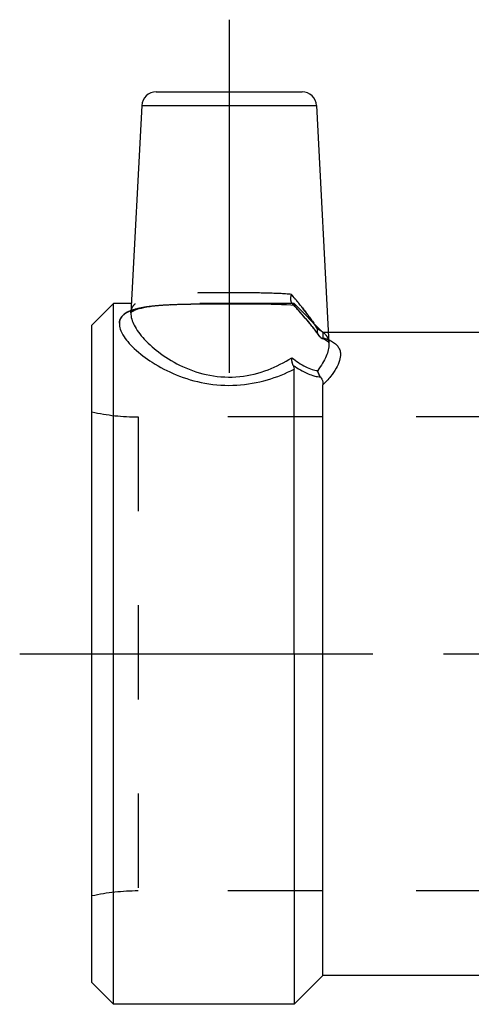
# Model space of a CAD drawing. Header units: millimetres. Extents: x 427 to 573, y 468 to 537.
# Tile 1 of 12: x 427 to 458, y 468 to 537. Entities that reach past the tile are written whole.
import ezdxf

# ---------------------------------------------------------------- set-up
doc = ezdxf.new("R2010")
doc.units = ezdxf.units.MM
doc.header["$LTSCALE"] = 65.185185
doc.linetypes.add('CENTER', pattern=[0.6, 0.375, -0.075, 0.075, -0.075])
doc.linetypes.add('HIDDEN', pattern=[0.2, 0.1, -0.1])
for name, color, linetype in [('ACHSEN_S', 7, 'CONTINUOUS'), ('FASEN', 7, 'CONTINUOUS'), ('KOERPER', 7, 'CONTINUOUS'), ('KONST.EL_MIT_GEO', 7, 'CONTINUOUS')]:
    doc.layers.add(name, color=color, linetype=linetype)

msp = doc.modelspace()

# ---------------------------------------------------------------- linework, layer by layer
at = {"layer": 'ACHSEN_S', "color": 2, "linetype": 'CENTER'}
msp.add_line((427, 492.675), (573, 492.675), dxfattribs=at)
at = {"layer": 'FASEN', "color": 7, "linetype": 'Continuous'}
for p, q in [((433.5, 516.925), (432, 515.425)), ((433.5, 468.425), (433.5, 516.925)), ((432, 469.925), (432, 515.425)), ((433.5, 468.425), (432, 469.925))]:
    msp.add_line(p, q, dxfattribs=at)
at = {"layer": 'KOERPER', "color": 2, "linetype": 'CENTER'}
msp.add_line((441.5, 536.575), (441.5, 507.296), dxfattribs=at)
at = {"layer": 'KOERPER', "color": 7, "linetype": 'Continuous'}
for p, q in [((434.732, 516.925), (433.5, 516.925)), ((502, 514.925), (448.373, 514.925)), ((446, 492.675), (446, 468.425)), ((448, 470.425), (448, 492.675)), ((448, 470.425), (446, 468.425)), ((502, 470.425), (448, 470.425)), ((446, 468.425), (433.5, 468.425))]:
    msp.add_line(p, q, dxfattribs=at)
at = {"layer": 'KOERPER', "color": 8, "linetype": 'HIDDEN'}
for p, q in [((446, 516.925), (434.732, 516.925)), ((448, 514.925), (446, 516.925)), ((448.373, 514.925), (448, 514.925)), ((474, 509.08), (435.199, 509.08)), ((474, 476.27), (435.199, 476.27))]:
    msp.add_line(p, q, dxfattribs=at)
at = {"layer": 'KONST.EL_MIT_GEO', "color": 7, "linetype": 'Continuous'}
for p, q in [((436.449, 531.575), (446.551, 531.575)), ((435.45, 530.627), (434.699, 516.286)), ((435.45, 530.627), (447.55, 530.627)), ((447.55, 530.627), (448.413, 514.156)), ((446, 492.675), (446, 512.389)), ((448, 492.675), (448, 511.298))]:
    msp.add_line(p, q, dxfattribs=at)
at = {"layer": 'KONST.EL_MIT_GEO', "color": 8, "linetype": 'HIDDEN'}
for p, q in [((435.258, 516.575), (435.424, 516.619)), ((435.416, 516.617), (435.605, 516.658)), ((435.597, 516.657), (435.807, 516.695)), ((435.798, 516.694), (436.03, 516.73)), ((436.021, 516.728), (436.274, 516.761)), ((436.264, 516.759), (436.536, 516.788)), ((436.526, 516.787), (436.817, 516.812)), ((436.806, 516.811), (437.117, 516.833)), ((437.105, 516.832), (437.433, 516.851)), ((437.42, 516.85), (437.764, 516.866)), ((437.751, 516.865), (438.11, 516.878)), ((438.097, 516.878), (438.469, 516.888)), ((438.456, 516.888), (438.84, 516.896)), ((438.826, 516.896), (439.598, 516.906)), ((439.222, 516.902), (440.01, 516.91)), ((439.996, 516.91), (441.233, 516.914)), ((441.219, 516.914), (442.464, 516.913)), ((442.451, 516.913), (443.269, 516.908)), ((443.256, 516.908), (444.045, 516.898)), ((444.033, 516.898), (444.419, 516.891)), ((444.407, 516.891), (444.781, 516.881)), ((444.769, 516.882), (445.13, 516.87)), ((445.119, 516.87), (445.465, 516.856)), ((445.455, 516.856), (445.785, 516.839)), ((445.775, 516.84), (445.995, 516.826)), ((445.912, 516.836), (445.882, 516.838)), ((445.914, 516.88), (445.884, 516.907)), ((445.885, 516.907), (445.976, 516.807)), ((445.96, 516.844), (445.972, 516.837)), ((446, 516.83), (445.98, 516.832)), ((446, 516.925), (446, 516.83)), ((434.776, 516.37), (434.836, 516.408)), ((434.833, 516.406), (434.913, 516.448)), ((434.908, 516.446), (435.009, 516.491)), ((435.004, 516.489), (435.126, 516.534)), ((435.12, 516.532), (435.264, 516.577)), ((446.262, 516.491), (446.536, 516.181)), ((446.536, 516.181), (446.797, 515.879)), ((446.791, 515.885), (447.033, 515.597)), ((447.027, 515.604), (447.249, 515.329)), ((447.244, 515.336), (447.446, 515.076)), ((447.441, 515.083), (447.623, 514.837)), ((447.619, 514.843), (447.721, 514.699)), ((448, 514.925), (448, 514.55)), ((448.411, 514.18), (448.413, 514.152)), ((432, 475.925), (432, 509.425)), ((435.199, 509.08), (435.199, 476.27)), ((474, 509.08), (435.199, 509.08)), ((474, 476.27), (435.199, 476.27))]:
    msp.add_line(p, q, dxfattribs=at)
for points in [[(445.97, 516.814), (446.269, 516.484), (446.542, 516.174)], [(434.698, 516.281), (434.698, 516.286), (434.699, 516.293), (434.701, 516.299), (434.705, 516.307), (434.715, 516.318), (434.737, 516.339), (434.776, 516.37)], [(434.698, 516.281), (434.698, 516.286), (434.698, 516.293), (434.701, 516.299), (434.706, 516.307)], [(434.716, 516.319), (434.738, 516.34), (434.778, 516.371)], [(447.938, 514.516), (447.976, 514.502), (448.083, 514.458)], [(448.083, 514.458), (448.173, 514.415), (448.245, 514.373), (448.303, 514.333), (448.344, 514.298), (448.371, 514.269), (448.391, 514.242), (448.404, 514.212), (448.411, 514.18)]]:
    msp.add_lwpolyline(points, dxfattribs=at)
at = {"layer": 'KONST.EL_MIT_GEO', "color": 7, "linetype": 'Continuous'}
for centre, radius, start, end in [((436.449, 530.575), 1, 90, 177), ((446.551, 530.575), 1, 3, 90), ((447.456, 512.194), 2.41, 64.17048, 66.90677)]:
    msp.add_arc(centre, radius, start, end, dxfattribs=at)
at = {"layer": 'KONST.EL_MIT_GEO', "color": 8, "linetype": 'HIDDEN'}
for centre, radius, start, end in [((407.457, 485.672), 49.885, 39.03568, 39.73528), ((446.134, 517.133), 0.336, 212.8595, 218.37583), ((446.112, 517.116), 0.309, 218.40142, 222.52159), ((444.47, 492.721), 24.158, 86.4144, 86.57681), ((435.774, 513.721), 2.928, 109.39835, 111.41417), ((435.882, 507.632), 13.954, 32.74653, 34.61539), ((446.978, 513.657), 1.649, 55.7127, 57.93452), ((447.181, 513.93), 1.309, 48.55606, 49.49946), ((435.199, 524.08), 15, 257.68775, 270), ((435.199, 461.27), 15, 90, 102.31225)]:
    msp.add_arc(centre, radius, start, end, dxfattribs=at)
for points, knots in [([(445.819, 517.561), (445.274, 517.611), (444.108, 517.658), (442.301, 517.674), (440.429, 517.673), (438.644, 517.652), (437.276, 517.587), (436.334, 517.46), (435.771, 517.331), (435.316, 517.155), (434.974, 516.924), (434.756, 516.626), (434.705, 516.398), (434.699, 516.286)], [0, 0, 0, 0, 0.140649, 0.299853, 0.464805, 0.622083, 0.759096, 0.816794, 0.866233, 0.907431, 0.941499, 0.97106, 1, 1, 1, 1]), ([(445.885, 516.907), (445.818, 516.98), (445.751, 517.214), (445.785, 517.439), (445.819, 517.561)], [0, 0, 0, 0, 0.435886, 1, 1, 1, 1]), ([(445.851, 516.951), (445.801, 517.028), (445.756, 517.243), (445.788, 517.45), (445.819, 517.561)], [0, 0, 0, 0, 0.445067, 1, 1, 1, 1]), ([(447.619, 515.18), (447.365, 515.576), (446.781, 516.383), (446.155, 517.157), (445.819, 517.561)], [0, 0, 0, 0, 0.472104, 1, 1, 1, 1]), ([(433.9, 515.572), (433.906, 515.682), (433.965, 515.911), (434.212, 516.197), (434.59, 516.415), (435.088, 516.582), (435.703, 516.706), (436.426, 516.792), (437.242, 516.849), (438.471, 516.896), (440.116, 516.914), (442.135, 516.917), (444.107, 516.905), (445.391, 516.869), (446, 516.83)], [0, 0, 0, 0, 0.026274, 0.054174, 0.087703, 0.129065, 0.17891, 0.236934, 0.302283, 0.3738, 0.529974, 0.694153, 0.85467, 1, 1, 1, 1]), ([(434.699, 516.286), (434.705, 516.404), (434.762, 516.647), (434.917, 516.843), (435.007, 516.926)], [0, 0, 0, 0, 0.492216, 1, 1, 1, 1]), ([(445.914, 516.88), (445.929, 516.867), (445.954, 516.848), (445.979, 516.831), (445.99, 516.827)], [0, 0, 0, 0, 0.653478, 1, 1, 1, 1]), ([(445.914, 516.88), (445.918, 516.876), (445.933, 516.864), (445.948, 516.852), (445.96, 516.844)], [0, 0, 0, 0, 0.292479, 1, 1, 1, 1]), ([(447.82, 514.592), (447.552, 514.973), (446.932, 515.751), (446.27, 516.492), (445.914, 516.88)], [0, 0, 0, 0, 0.469412, 1, 1, 1, 1]), ([(445.972, 516.837), (445.973, 516.835), (445.979, 516.832), (445.985, 516.829), (445.99, 516.827)], [0, 0, 0, 0, 0.311085, 1, 1, 1, 1]), ([(445.99, 516.827), (445.99, 516.827), (445.992, 516.826), (445.994, 516.826), (445.995, 516.826)], [0, 0, 0, 0, 0.553357, 1, 1, 1, 1]), ([(445.995, 516.826), (445.996, 516.826), (445.999, 516.826), (446, 516.829), (446, 516.83)], [0, 0, 0, 0, 0.518581, 1, 1, 1, 1]), ([(445.995, 516.826), (445.996, 516.826), (445.999, 516.826), (446, 516.829), (446, 516.83)], [0, 0, 0, 0, 0.518574, 1, 1, 1, 1]), ([(446.206, 517.09), (446.312, 516.959), (446.712, 516.459), (447.098, 515.948), (447.366, 515.559)], [0, 0, 0, 0, 0.263097, 1, 1, 1, 1]), ([(447.721, 514.699), (447.675, 514.765), (447.609, 514.924), (447.607, 515.095), (447.619, 515.18)], [0, 0, 0, 0, 0.483503, 1, 1, 1, 1]), ([(447.619, 515.18), (447.838, 515.08), (448.146, 514.88), (448.369, 514.476), (448.407, 514.263), (448.413, 514.156)], [0, 0, 0, 0, 0.531971, 0.763977, 1, 1, 1, 1]), ([(447.619, 515.18), (447.64, 515.171), (447.72, 515.133), (447.798, 515.09), (447.853, 515.055)], [0, 0, 0, 0, 0.259742, 1, 1, 1, 1]), ([(447.82, 514.592), (447.833, 514.581), (447.87, 514.553), (447.909, 514.526), (447.938, 514.516)], [0, 0, 0, 0, 0.343227, 1, 1, 1, 1]), ([(447.82, 514.592), (447.833, 514.581), (447.87, 514.553), (447.909, 514.526), (447.938, 514.516)], [0, 0, 0, 0, 0.343227, 1, 1, 1, 1]), ([(447.938, 514.516), (447.953, 514.511), (447.991, 514.504), (448, 514.538), (448, 514.55)], [0, 0, 0, 0, 0.571499, 1, 1, 1, 1]), ([(448, 514.55), (448.036, 514.54), (448.172, 514.5), (448.305, 514.452), (448.401, 514.411)], [0, 0, 0, 0, 0.263681, 1, 1, 1, 1]), ([(445.94, 512.641), (445.922, 512.68), (445.857, 512.854), (445.834, 513.041), (445.834, 513.182)], [0, 0, 0, 0, 0.235904, 1, 1, 1, 1])]:
    msp.add_open_spline(points, degree=3, knots=knots, dxfattribs=at)
at = {"layer": 'KONST.EL_MIT_GEO', "color": 7, "linetype": 'Continuous'}
for points, knots in [([(434.705, 516.446), (434.587, 516.4), (434.375, 516.3), (434.113, 516.097), (433.946, 515.849), (433.905, 515.664), (433.9, 515.572)], [0, 0, 0, 0, 0.302523, 0.557281, 0.781512, 1, 1, 1, 1]), ([(434.699, 516.286), (434.683, 515.993), (434.853, 515.512), (435.225, 514.929), (435.806, 514.233), (436.797, 513.374), (438.31, 512.479), (440.173, 511.865), (442.227, 511.775), (444.171, 512.256), (445.322, 512.85), (445.834, 513.182)], [0, 0, 0, 0, 0.066361, 0.108695, 0.157123, 0.270591, 0.403556, 0.552385, 0.709504, 0.861895, 1, 1, 1, 1]), ([(433.9, 515.572), (433.884, 515.287), (434.082, 514.817), (434.492, 514.264), (435.142, 513.591), (436.237, 512.769), (437.876, 511.92), (439.852, 511.331), (442.018, 511.194), (444.12, 511.565), (445.412, 512.086), (446, 512.389)], [0, 0, 0, 0, 0.061387, 0.101964, 0.149209, 0.261801, 0.395113, 0.544483, 0.702447, 0.857574, 1, 1, 1, 1]), ([(448.413, 514.156), (448.428, 513.86), (448.293, 513.379), (447.975, 512.776), (447.756, 512.456), (447.633, 512.292)], [0, 0, 0, 0, 0.433665, 0.700394, 1, 1, 1, 1]), ([(448.506, 514.363), (448.61, 514.313), (448.8, 514.202), (449.028, 513.986), (449.171, 513.731), (449.207, 513.544), (449.212, 513.451)], [0, 0, 0, 0, 0.287461, 0.538058, 0.768695, 1, 1, 1, 1]), ([(445.94, 512.641), (445.922, 512.68), (445.857, 512.854), (445.834, 513.041), (445.834, 513.182)], [0, 0, 0, 0, 0.235905, 1, 1, 1, 1]), ([(445.834, 513.182), (446.139, 512.946), (446.591, 512.635), (447.214, 512.368), (447.501, 512.303), (447.633, 512.292)], [0, 0, 0, 0, 0.569635, 0.804865, 1, 1, 1, 1]), ([(449.212, 513.451), (449.22, 513.292), (449.16, 512.937), (448.911, 512.41), (448.517, 511.849), (448.186, 511.484), (448, 511.298)], [0, 0, 0, 0, 0.189005, 0.416778, 0.687691, 1, 1, 1, 1]), ([(445.94, 512.641), (445.951, 512.618), (445.983, 512.537), (446, 512.451), (446, 512.389)], [0, 0, 0, 0, 0.29051, 1, 1, 1, 1]), ([(445.94, 512.641), (446.266, 512.423), (446.747, 512.141), (447.396, 511.908), (447.691, 511.855), (447.826, 511.847)], [0, 0, 0, 0, 0.56826, 0.80319, 1, 1, 1, 1]), ([(447.826, 511.847), (447.864, 511.798), (447.963, 511.629), (448, 511.43), (448, 511.298)], [0, 0, 0, 0, 0.320109, 1, 1, 1, 1])]:
    msp.add_open_spline(points, degree=3, knots=knots, dxfattribs=at)
at = {"layer": 'KONST.EL_MIT_GEO', "color": 8, "linetype": 'HIDDEN'}
for points in [[(447.82, 514.592), (447.783, 514.623), (447.749, 514.659), (447.721, 514.699)], [(447.907, 515.02), (447.95, 514.991), (447.991, 514.959), (448.031, 514.925)], [(448, 514.55), (448.173, 514.501), (448.344, 514.442), (448.506, 514.363)], [(447.826, 511.847), (447.726, 511.975), (447.658, 512.132), (447.633, 512.292)]]:
    msp.add_open_spline(points, degree=3, dxfattribs=at)
at = {"layer": 'KONST.EL_MIT_GEO', "color": 7, "linetype": 'Continuous'}
msp.add_open_spline([(447.826, 511.847), (447.726, 511.975), (447.658, 512.132), (447.633, 512.292)], degree=3, dxfattribs=at)

doc.saveas('drawing.dxf')
